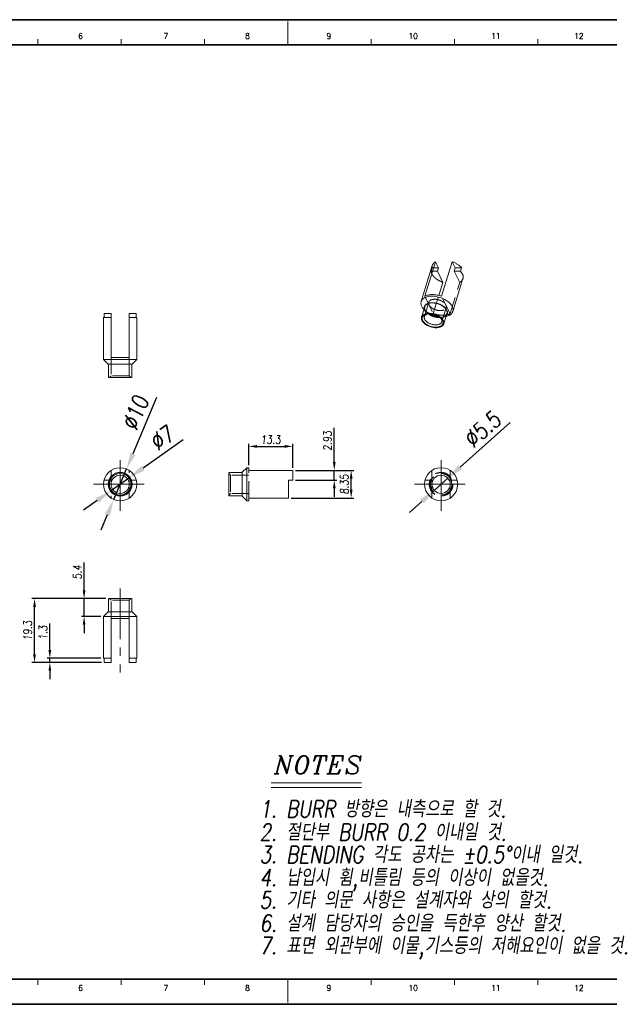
# Model space of a CAD drawing. Header units: millimetres. Extents: x 4065 to 8083, y -652 to 5416.
# Tile 198 of 256: x 4808 to 4986, y 4102 to 4399. Entities that reach past the tile are written whole.
import ezdxf
from ezdxf.enums import TextEntityAlignment as Align

# ---------------------------------------------------------------- set-up
doc = ezdxf.new("R2010")
doc.units = ezdxf.units.MM
doc.header["$LTSCALE"] = 0.8
doc.header["$PDMODE"] = 3
doc.header["$PDSIZE"] = 0.3125
doc.linetypes.add('CENTER2', pattern=[28.575, 19.05, -3.175, 3.175, -3.175])
doc.linetypes.add('HIDDEN', pattern=[9.525, 6.35, -3.175])
doc.layers.get('0').update_dxf_attribs({"linetype": 'CONTINUOUS', "lineweight": 0})
doc.layers.get('Defpoints').update_dxf_attribs({"linetype": 'CONTINUOUS', "lineweight": 0})
for name, color, linetype, lineweight in [('2', 3, 'CONTINUOUS', 0), ('3', 5, 'HIDDEN', 0), ('4', 1, 'CENTER2', 9)]:
    doc.layers.add(name, color=color, linetype=linetype, lineweight=lineweight)
doc.styles.add('A', font='ITALIC', dxfattribs={"height": 3})
doc.styles.add('linetech', font='romans.shx', dxfattribs={"width": 0.8, "oblique": 10, "bigfont": 'whgtxt.shx'})
doc.styles.get("Standard").update_dxf_attribs({"font": 'romans.shx', "width": 0.8, "oblique": 5, "bigfont": 'whgtxt.shx'})
doc.dimstyles.get("Standard").update_dxf_attribs({"dimtxt": 2.5, "dimasz": 2.5, "dimexe": 0.8, "dimexo": 0.8, "dimgap": 0.8, "dimtad": 1, "dimdsep": 46, "dimtxsty": 'Standard', "dimcen": 0, "dimclrd": 3, "dimclre": 3, "dimclrt": 3, "dimazin": 0, "dimtp": 0.001, "dimtm": 0.001, "dimtfac": 1, "dimtmove": 0, "dimatfit": 3, "dimfxl": 0, "dimtolj": 1, "dimarcsym": 0})

# ---------------------------------------------------------------- blocks, each defined once
blk = doc.blocks.new('*D1029')
at = {"layer": '2', "color": 3, "lineweight": -2}
for p, q in [((4955.92, 4277.8), (4940.85, 4264.37)), ((4933.01, 4257.38), (4937.12, 4261.04)), ((4929.28, 4254.06), (4925.55, 4250.73))]:
    blk.add_line(p, q, dxfattribs=at)
at = {"layer": '2', "color": 3}
for points in [[(4940.3, 4264.99), (4941.41, 4263.75), (4937.12, 4261.04)], [(4928.73, 4254.68), (4929.83, 4253.43), (4933.01, 4257.38)]]:
    blk.add_solid(points, dxfattribs=at)
at = {"layer": 'Defpoints', "color": 0}
for p in [(4937.12, 4261.04), (4933.01, 4257.38)]:
    blk.add_point(p, dxfattribs=at)
at = {"layer": '2', "color": 3, "insert": (4947.52, 4275.81), "char_height": 5, "attachment_point": 5, "rotation": 41.709}
blk.add_mtext('\\A1;∅5.5', dxfattribs=at)
blk = doc.blocks.new('*D1030')
at = {"layer": '2', "color": 3, "lineweight": -2}
for p, q in [((4857.21, 4272.6), (4845.16, 4264.11)), ((4835.35, 4257.2), (4841.07, 4261.23)), ((4831.26, 4254.32), (4827.18, 4251.44))]:
    blk.add_line(p, q, dxfattribs=at)
at = {"layer": '2', "color": 3}
for points in [[(4844.68, 4264.79), (4845.64, 4263.43), (4841.07, 4261.23)], [(4830.78, 4255), (4831.74, 4253.64), (4835.35, 4257.2)]]:
    blk.add_solid(points, dxfattribs=at)
at = {"layer": 'Defpoints', "color": 0}
for p in [(4841.07, 4261.23), (4835.35, 4257.2)]:
    blk.add_point(p, dxfattribs=at)
at = {"layer": '2', "color": 3, "insert": (4850.87, 4273.14), "char_height": 5, "attachment_point": 5, "rotation": 35.1643}
blk.add_mtext('\\A1;∅7', dxfattribs=at)
blk = doc.blocks.new('*D1031')
at = {"layer": '2', "color": 3, "lineweight": -2}
for p, q in [((4849.19, 4285.36), (4842.08, 4268.43)), ((4836.28, 4254.6), (4840.15, 4263.82)), ((4834.34, 4249.99), (4832.41, 4245.38))]:
    blk.add_line(p, q, dxfattribs=at)
at = {"layer": '2', "color": 3}
for points in [[(4841.31, 4268.76), (4842.85, 4268.11), (4840.15, 4263.82)], [(4833.58, 4250.31), (4835.11, 4249.67), (4836.28, 4254.6)]]:
    blk.add_solid(points, dxfattribs=at)
at = {"layer": 'Defpoints', "color": 0}
for p in [(4840.15, 4263.82), (4836.28, 4254.6)]:
    blk.add_point(p, dxfattribs=at)
at = {"layer": '2', "color": 3, "insert": (4842.82, 4280.79), "char_height": 5, "attachment_point": 5, "rotation": 67.2361}
blk.add_mtext('\\A1;∅10', dxfattribs=at)
blk = doc.blocks.new('*D1032')
at = {"layer": '2', "color": 3, "lineweight": -2}
for p, q in [((4833.91, 4224.74), (4811.58, 4224.74)), ((4812.38, 4207.94), (4812.38, 4222.24)), ((4832.57, 4205.44), (4811.58, 4205.44))]:
    blk.add_line(p, q, dxfattribs=at)
at = {"layer": '2', "color": 3}
for points in [[(4811.97, 4222.24), (4812.8, 4222.24), (4812.38, 4224.74)], [(4811.97, 4207.94), (4812.8, 4207.94), (4812.38, 4205.44)]]:
    blk.add_solid(points, dxfattribs=at)
at = {"layer": 'Defpoints', "color": 0}
for p in [(4812.38, 4224.74), (4834.71, 4224.74), (4833.37, 4205.44)]:
    blk.add_point(p, dxfattribs=at)
at = {"layer": '2', "color": 3, "insert": (4810.33, 4215.09), "char_height": 2.5, "attachment_point": 5, "rotation": 90}
blk.add_mtext('\\A1;19.3', dxfattribs=at)
blk = doc.blocks.new('*D1033')
at = {"layer": '2', "color": 3, "lineweight": -2}
for p, q in [((4817, 4209.24), (4817, 4217.19)), ((4832.41, 4206.74), (4816.2, 4206.74)), ((4817, 4205.44), (4817, 4206.74)), ((4832.57, 4205.44), (4816.2, 4205.44)), ((4817, 4202.94), (4817, 4200.44))]:
    blk.add_line(p, q, dxfattribs=at)
at = {"layer": '2', "color": 3}
for points in [[(4816.58, 4209.24), (4817.41, 4209.24), (4817, 4206.74)], [(4816.58, 4202.94), (4817.41, 4202.94), (4817, 4205.44)]]:
    blk.add_solid(points, dxfattribs=at)
at = {"layer": 'Defpoints', "color": 0}
for p in [(4817, 4206.74), (4833.21, 4206.74), (4833.37, 4205.44)]:
    blk.add_point(p, dxfattribs=at)
at = {"layer": '2', "color": 3, "insert": (4814.95, 4214.46), "char_height": 2.5, "attachment_point": 5, "rotation": 90}
blk.add_mtext('\\A1;1.3', dxfattribs=at)
blk = doc.blocks.new('*D1034')
at = {"layer": '2', "color": 3, "lineweight": -2}
for p, q in [((4827.34, 4227.24), (4827.34, 4235.66)), ((4833.91, 4224.74), (4826.54, 4224.74)), ((4827.34, 4219.34), (4827.34, 4224.74)), ((4832.41, 4219.34), (4826.54, 4219.34)), ((4827.34, 4216.84), (4827.34, 4214.34))]:
    blk.add_line(p, q, dxfattribs=at)
at = {"layer": '2', "color": 3}
for points in [[(4826.92, 4227.24), (4827.75, 4227.24), (4827.34, 4224.74)], [(4826.92, 4216.84), (4827.75, 4216.84), (4827.34, 4219.34)]]:
    blk.add_solid(points, dxfattribs=at)
at = {"layer": 'Defpoints', "color": 0}
for p in [(4827.34, 4224.74), (4834.71, 4224.74), (4833.21, 4219.34)]:
    blk.add_point(p, dxfattribs=at)
at = {"layer": '2', "color": 3, "insert": (4825.29, 4232.7), "char_height": 2.5, "attachment_point": 5, "rotation": 90}
blk.add_mtext('\\A1;5.4', dxfattribs=at)
blk = doc.blocks.new('*D1018')
at = {"layer": '2', "color": 3, "lineweight": -2}
for p, q in [((4891.12, 4263.39), (4908.73, 4263.39)), ((4907.93, 4257.54), (4907.93, 4260.89)), ((4889.82, 4255.04), (4908.73, 4255.04))]:
    blk.add_line(p, q, dxfattribs=at)
at = {"layer": '2', "color": 3}
for points in [[(4907.51, 4260.89), (4908.34, 4260.89), (4907.93, 4263.39)], [(4907.51, 4257.54), (4908.34, 4257.54), (4907.93, 4255.04)]]:
    blk.add_solid(points, dxfattribs=at)
at = {"layer": 'Defpoints', "color": 0}
for p in [(4890.32, 4263.39), (4907.93, 4263.39), (4889.02, 4255.04)]:
    blk.add_point(p, dxfattribs=at)
at = {"layer": '2', "color": 3, "insert": (4905.88, 4259.21), "char_height": 2.5, "attachment_point": 5, "rotation": 90}
blk.add_mtext('\\A1;8.35', dxfattribs=at)
blk = doc.blocks.new('*D1019')
at = {"layer": '2', "color": 3, "lineweight": -2}
for p, q in [((4902.83, 4265.89), (4902.83, 4276.21)), ((4891.12, 4263.39), (4903.63, 4263.39)), ((4902.83, 4260.46), (4902.83, 4263.39)), ((4891.12, 4260.46), (4903.63, 4260.46)), ((4902.83, 4257.96), (4902.83, 4255.46))]:
    blk.add_line(p, q, dxfattribs=at)
at = {"layer": '2', "color": 3}
for points in [[(4902.42, 4265.89), (4903.25, 4265.89), (4902.83, 4263.39)], [(4902.42, 4257.96), (4903.25, 4257.96), (4902.83, 4260.46)]]:
    blk.add_solid(points, dxfattribs=at)
at = {"layer": 'Defpoints', "color": 0}
for p in [(4890.32, 4263.39), (4902.83, 4263.39), (4890.32, 4260.46)]:
    blk.add_point(p, dxfattribs=at)
at = {"layer": '2', "color": 3, "insert": (4900.78, 4272.3), "char_height": 2.5, "attachment_point": 5, "rotation": 90}
blk.add_mtext('\\A1;2.93', dxfattribs=at)
blk = doc.blocks.new('*D1020')
at = {"layer": '2', "color": 3, "lineweight": -2}
for p, q in [((4877.02, 4265.01), (4877.02, 4271.44)), ((4890.32, 4264.19), (4890.32, 4271.44)), ((4879.52, 4270.64), (4887.82, 4270.64))]:
    blk.add_line(p, q, dxfattribs=at)
at = {"layer": '2', "color": 3}
for points in [[(4879.52, 4271.06), (4879.52, 4270.22), (4877.02, 4270.64)], [(4887.82, 4271.06), (4887.82, 4270.22), (4890.32, 4270.64)]]:
    blk.add_solid(points, dxfattribs=at)
at = {"layer": 'Defpoints', "color": 0}
for p in [(4890.32, 4270.64), (4877.02, 4264.21), (4890.32, 4263.39)]:
    blk.add_point(p, dxfattribs=at)
at = {"layer": '2', "color": 3, "insert": (4883.67, 4272.69), "char_height": 2.5, "attachment_point": 5}
blk.add_mtext('\\A1;13.3', dxfattribs=at)

msp = doc.modelspace()

# ---------------------------------------------------------------- linework, layer by layer
at = {"color": 7, "linetype": 'Continuous'}
for p, q in [((4888.829, 4391.74), (4888.829, 4398.776)), ((4813.37, 4391.74), (4813.37, 4393.499)), ((4838.523, 4391.74), (4838.523, 4393.499)), ((4863.676, 4391.74), (4863.676, 4393.499)), ((4913.982, 4391.74), (4913.982, 4393.499)), ((4939.135, 4391.74), (4939.135, 4393.499)), ((4964.288, 4391.74), (4964.288, 4393.499)), ((4813.37, 4108.196), (4813.37, 4109.955)), ((4838.523, 4108.196), (4838.523, 4109.955)), ((4863.676, 4108.196), (4863.676, 4109.955)), ((4888.829, 4102.919), (4888.829, 4109.955)), ((4913.982, 4108.196), (4913.982, 4109.955)), ((4939.135, 4108.196), (4939.135, 4109.955)), ((4964.288, 4108.196), (4964.288, 4109.955))]:
    msp.add_line(p, q, dxfattribs=at)
at = {"color": 7, "linetype": 'Continuous', "lineweight": 35}
for p, q in [((4687.605, 4391.74), (5090.054, 4391.74)), ((4687.605, 4109.955), (5090.054, 4109.955))]:
    msp.add_line(p, q, dxfattribs=at)
for p, q in [((4932.408, 4325.206), (4929.043, 4314.318)), ((4930.159, 4315.907), (4933.378, 4326.325)), ((4933.378, 4326.325), (4934.271, 4324.507)), ((4933.956, 4323.488), (4934.271, 4324.507)), ((4935.224, 4315.907), (4938.444, 4326.325)), ((4940.948, 4323.488), (4941.263, 4324.507)), ((4935.611, 4320.116), (4933.956, 4323.488)), ((4934.389, 4316.16), (4935.611, 4320.116)), ((4941.647, 4321.235), (4938.597, 4311.365)), ((4930.137, 4312.778), (4929.169, 4309.645)), ((4833.372, 4309.467), (4833.372, 4310.767)), ((4833.372, 4310.767), (4835.464, 4310.767)), ((4835.464, 4297.467), (4835.464, 4310.767)), ((4840.964, 4297.467), (4840.964, 4310.767)), ((4840.964, 4310.767), (4843.055, 4310.767)), ((4843.055, 4309.467), (4843.055, 4310.767)), ((4929.872, 4311.921), (4929.811, 4311.988)), ((4936.825, 4310.711), (4935.857, 4307.578)), ((4936.56, 4309.854), (4936.649, 4309.875)), ((4833.214, 4309.467), (4833.214, 4297.467)), ((4833.372, 4309.467), (4833.214, 4309.467)), ((4843.213, 4309.467), (4843.055, 4309.467)), ((4843.214, 4309.467), (4843.214, 4296.867)), ((4833.214, 4297.467), (4833.214, 4296.867)), ((4834.614, 4295.467), (4833.214, 4296.867)), ((4843.214, 4296.867), (4833.214, 4296.867)), ((4841.814, 4295.467), (4834.614, 4295.467)), ((4834.714, 4295.467), (4834.714, 4291.467)), ((4840.964, 4297.467), (4835.464, 4297.467)), ((4841.714, 4295.467), (4841.714, 4291.467)), ((4841.814, 4295.467), (4843.214, 4296.867)), ((4843.214, 4297.467), (4843.214, 4296.867)), ((4841.714, 4291.467), (4834.714, 4291.467)), ((4871.023, 4255.713), (4871.023, 4262.713)), ((4875.023, 4262.713), (4871.023, 4262.713)), ((4875.023, 4262.813), (4876.423, 4264.213)), ((4875.023, 4255.613), (4875.023, 4262.813)), ((4876.423, 4254.213), (4876.423, 4264.213)), ((4877.023, 4264.213), (4876.423, 4264.213)), ((4877.023, 4263.389), (4877.023, 4264.213)), ((4877.023, 4263.389), (4890.323, 4263.389)), ((4890.323, 4263.389), (4890.323, 4260.463)), ((4932.315, 4255.037), (4932.315, 4263.389)), ((4937.815, 4255.037), (4937.815, 4263.389)), ((4889.023, 4260.463), (4890.323, 4260.463)), ((4889.023, 4255.037), (4889.023, 4260.463)), ((4930.224, 4260.463), (4932.315, 4260.463)), ((4937.815, 4260.463), (4939.907, 4260.463)), ((4875.023, 4255.713), (4871.023, 4255.713)), ((4875.023, 4255.613), (4876.423, 4254.213)), ((4877.023, 4254.213), (4876.423, 4254.213)), ((4877.023, 4254.213), (4877.023, 4255.037)), ((4877.023, 4255.037), (4889.023, 4255.037)), ((4834.714, 4224.739), (4834.714, 4220.739)), ((4834.714, 4224.739), (4841.714, 4224.739)), ((4841.714, 4224.739), (4841.714, 4220.739)), ((4834.614, 4220.739), (4833.214, 4219.339)), ((4834.614, 4220.739), (4841.814, 4220.739)), ((4841.814, 4220.739), (4843.214, 4219.339)), ((4833.214, 4218.739), (4833.214, 4219.339)), ((4833.214, 4219.339), (4843.214, 4219.339)), ((4833.214, 4206.739), (4833.214, 4218.739)), ((4835.464, 4218.739), (4835.464, 4205.439)), ((4835.464, 4218.739), (4840.964, 4218.739)), ((4840.964, 4218.739), (4840.964, 4205.439)), ((4843.214, 4206.739), (4843.214, 4219.339)), ((4843.214, 4218.739), (4843.214, 4219.339)), ((4833.214, 4206.739), (4835.464, 4206.739)), ((4833.372, 4206.739), (4833.372, 4205.439)), ((4840.964, 4206.739), (4843.213, 4206.739)), ((4843.055, 4206.739), (4843.055, 4205.439)), ((4835.464, 4205.439), (4833.372, 4205.439)), ((4843.055, 4205.439), (4840.964, 4205.439))]:
    msp.add_line(p, q)
msp.add_lwpolyline([(4677.95, 4399.348), (4677.95, 4102.348), (5097.95, 4102.348), (5097.95, 4399.348)], close=True, dxfattribs=at)
for centre, radius in [((4838.214, 4259.213), 5), ((4838.214, 4259.213), 3.6), ((4838.214, 4259.213), 3.5), ((4838.214, 4259.213), 3.25), ((4838.214, 4259.213), 2.75), ((4935.065, 4259.213), 5), ((4935.065, 4259.213), 2.75)]:
    msp.add_circle(centre, radius)
msp.add_arc((4932.984, 4307.214), 2.893, 39.25982, 42.43319)
for points, knots in [([(4932.408, 4325.206), (4932.443, 4325.319), (4932.539, 4325.541), (4932.754, 4325.842), (4933.037, 4326.11), (4933.259, 4326.258), (4933.378, 4326.325)], [0, 0, 0, 0, 0.2337585, 0.4745545, 0.7285728, 1, 1, 1, 1]), ([(4938.444, 4326.325), (4938.728, 4326.222), (4939.278, 4325.988), (4940.04, 4325.56), (4940.709, 4325.071), (4941.094, 4324.7), (4941.263, 4324.507)], [0, 0, 0, 0, 0.268299, 0.5277472, 0.7730426, 1, 1, 1, 1]), ([(4941.647, 4321.235), (4941.674, 4321.32), (4941.713, 4321.497), (4941.728, 4321.772), (4941.701, 4322.055), (4941.631, 4322.343), (4941.519, 4322.633), (4941.311, 4323.031), (4941.103, 4323.31), (4940.948, 4323.488)], [0, 0, 0, 0, 0.1088505, 0.219609, 0.334028, 0.453581, 0.5793773, 0.7121966, 1, 1, 1, 1]), ([(4938.425, 4312.841), (4938.337, 4313.021), (4938.113, 4313.379), (4937.678, 4313.875), (4937.14, 4314.342), (4936.513, 4314.769), (4935.814, 4315.144), (4935.062, 4315.457), (4934.277, 4315.7), (4933.479, 4315.867), (4932.69, 4315.952), (4931.932, 4315.954), (4931.223, 4315.872), (4930.583, 4315.709), (4930.029, 4315.467), (4929.642, 4315.198), (4929.395, 4314.95), (4929.244, 4314.753), (4929.125, 4314.542), (4929.066, 4314.393), (4929.043, 4314.318)], [0, 0, 0, 0, 0.0543442, 0.1139473, 0.1785196, 0.2473426, 0.3194024, 0.393483, 0.4682536, 0.5423452, 0.614426, 0.6832793, 0.7478881, 0.807534, 0.8619185, 0.9113098, 0.9344535, 0.956783, 0.9785397, 1, 1, 1, 1]), ([(4935.224, 4315.907), (4934.997, 4315.99), (4934.535, 4316.137), (4933.833, 4316.298), (4933.133, 4316.396), (4932.451, 4316.43), (4931.8, 4316.399), (4931.194, 4316.304), (4930.645, 4316.146), (4930.311, 4315.994), (4930.159, 4315.907)], [0, 0, 0, 0, 0.13969, 0.2785872, 0.4147421, 0.5463246, 0.6717159, 0.7896103, 0.899136, 1, 1, 1, 1]), ([(4929.043, 4314.318), (4929.008, 4314.204), (4928.962, 4313.966), (4928.97, 4313.595), (4929.054, 4313.213), (4929.154, 4312.965), (4929.215, 4312.841)], [0, 0, 0, 0, 0.2337008, 0.4744626, 0.7284301, 1, 1, 1, 1]), ([(4929.215, 4312.841), (4929.288, 4312.691), (4929.469, 4312.392), (4929.689, 4312.122), (4929.811, 4311.988)], [0, 0, 0, 0, 0.4802684, 1, 1, 1, 1]), ([(4936.797, 4311.745), (4936.728, 4311.886), (4936.549, 4312.167), (4936.197, 4312.552), (4935.76, 4312.911), (4935.252, 4313.232), (4934.688, 4313.507), (4934.085, 4313.727), (4933.464, 4313.884), (4932.844, 4313.973), (4932.243, 4313.993), (4931.681, 4313.941), (4931.175, 4313.82), (4930.74, 4313.632), (4930.441, 4313.418), (4930.257, 4313.218), (4930.147, 4313.06), (4930.065, 4312.89), (4930.011, 4312.711), (4929.986, 4312.525), (4929.988, 4312.398), (4929.993, 4312.335)], [0, 0, 0, 0, 0.0559117, 0.117665, 0.1848376, 0.2564736, 0.3312641, 0.407675, 0.4840654, 0.5587958, 0.6303367, 0.6973849, 0.7589986, 0.8147647, 0.8650036, 0.8884593, 0.9110922, 0.9332112, 0.9551645, 0.9773129, 1, 1, 1, 1]), ([(4936.705, 4311.745), (4936.643, 4311.871), (4936.486, 4312.121), (4936.182, 4312.468), (4935.805, 4312.795), (4935.366, 4313.094), (4934.877, 4313.357), (4934.351, 4313.576), (4933.801, 4313.746), (4933.242, 4313.862), (4932.69, 4313.922), (4932.159, 4313.924), (4931.663, 4313.866), (4931.216, 4313.752), (4930.827, 4313.583), (4930.509, 4313.362), (4930.307, 4313.135), (4930.194, 4312.935), (4930.154, 4312.831), (4930.137, 4312.778)], [0, 0, 0, 0, 0.054348, 0.1139582, 0.1785358, 0.2473654, 0.3194318, 0.3935194, 0.468297, 0.5423955, 0.6144831, 0.6833429, 0.7479578, 0.8076094, 0.8619992, 0.9113952, 0.9567789, 0.9785374, 1, 1, 1, 1]), ([(4938.597, 4311.365), (4938.632, 4311.478), (4938.678, 4311.717), (4938.67, 4312.088), (4938.587, 4312.47), (4938.486, 4312.718), (4938.425, 4312.841)], [0, 0, 0, 0, 0.2337003, 0.4744641, 0.7284329, 1, 1, 1, 1]), ([(4929.169, 4309.645), (4929.145, 4309.566), (4929.112, 4309.399), (4929.118, 4309.139), (4929.176, 4308.872), (4929.247, 4308.698), (4929.289, 4308.611)], [0, 0, 0, 0, 0.2336986, 0.474466, 0.7284264, 1, 1, 1, 1]), ([(4935.737, 4308.611), (4935.675, 4308.737), (4935.518, 4308.988), (4935.214, 4309.335), (4934.837, 4309.662), (4934.398, 4309.961), (4933.909, 4310.223), (4933.382, 4310.442), (4932.833, 4310.613), (4932.274, 4310.729), (4931.722, 4310.789), (4931.191, 4310.79), (4930.695, 4310.733), (4930.247, 4310.619), (4929.859, 4310.45), (4929.588, 4310.261), (4929.415, 4310.087), (4929.31, 4309.949), (4929.226, 4309.802), (4929.185, 4309.698), (4929.169, 4309.645)], [0, 0, 0, 0, 0.0543443, 0.1139475, 0.1785198, 0.2473429, 0.3194027, 0.3934835, 0.4682542, 0.5423457, 0.6144265, 0.6832797, 0.7478885, 0.8075344, 0.8619189, 0.9113099, 0.9344535, 0.9567829, 0.9785397, 1, 1, 1, 1]), ([(4929.52, 4308.611), (4929.47, 4308.713), (4929.391, 4308.918), (4929.346, 4309.236), (4929.384, 4309.539), (4929.504, 4309.819), (4929.702, 4310.065), (4929.97, 4310.271), (4930.3, 4310.435), (4930.545, 4310.509), (4930.674, 4310.54)], [0, 0, 0, 0, 0.1282811, 0.2464686, 0.358624, 0.4700847, 0.5863581, 0.7118865, 0.8494158, 1, 1, 1, 1]), ([(4930.101, 4309.003), (4930.068, 4309.071), (4930.012, 4309.207), (4929.967, 4309.417), (4929.962, 4309.622), (4929.987, 4309.753), (4930.007, 4309.815)], [0, 0, 0, 0, 0.2715636, 0.5255247, 0.7662976, 1, 1, 1, 1]), ([(4930.007, 4309.815), (4930.029, 4309.888), (4930.094, 4310.031), (4930.246, 4310.22), (4930.446, 4310.382), (4930.603, 4310.467), (4930.687, 4310.505)], [0, 0, 0, 0, 0.2290507, 0.4674324, 0.7227562, 1, 1, 1, 1]), ([(4930.674, 4310.54), (4930.853, 4310.582), (4931.232, 4310.636), (4931.825, 4310.634), (4932.444, 4310.555), (4933.066, 4310.401), (4933.666, 4310.177), (4934.222, 4309.894), (4934.712, 4309.56), (4934.996, 4309.301), (4935.119, 4309.166)], [0, 0, 0, 0, 0.1137201, 0.2368107, 0.3666477, 0.5000026, 0.6333568, 0.7631923, 0.8862814, 1, 1, 1, 1]), ([(4930.687, 4310.505), (4930.702, 4310.511), (4930.763, 4310.538), (4930.825, 4310.561), (4930.872, 4310.577)], [0, 0, 0, 0, 0.2448536, 1, 1, 1, 1]), ([(4936.649, 4309.875), (4936.89, 4309.931), (4937.237, 4310.042), (4937.656, 4310.255), (4937.926, 4310.434), (4938.158, 4310.637), (4938.35, 4310.86), (4938.5, 4311.103), (4938.57, 4311.277), (4938.597, 4311.365)], [0, 0, 0, 0, 0.2892847, 0.4225158, 0.5484452, 0.6678252, 0.7818047, 0.8919152, 1, 1, 1, 1]), ([(4936.691, 4310.261), (4936.732, 4310.31), (4936.806, 4310.415), (4936.891, 4310.585), (4936.948, 4310.764), (4936.976, 4310.952), (4936.975, 4311.147), (4936.933, 4311.418), (4936.86, 4311.617), (4936.797, 4311.745)], [0, 0, 0, 0, 0.1224421, 0.2419215, 0.3603348, 0.4796637, 0.6018046, 0.7284594, 1, 1, 1, 1]), ([(4936.825, 4310.711), (4936.85, 4310.791), (4936.882, 4310.957), (4936.876, 4311.218), (4936.818, 4311.485), (4936.747, 4311.658), (4936.705, 4311.745)], [0, 0, 0, 0, 0.2337006, 0.4744565, 0.7284514, 1, 1, 1, 1]), ([(4929.289, 4308.611), (4929.351, 4308.486), (4929.508, 4308.235), (4929.812, 4307.888), (4930.189, 4307.561), (4930.628, 4307.262), (4931.117, 4307), (4931.644, 4306.78), (4932.193, 4306.61), (4932.752, 4306.494), (4933.304, 4306.434), (4933.835, 4306.433), (4934.331, 4306.49), (4934.779, 4306.604), (4935.167, 4306.773), (4935.438, 4306.962), (4935.611, 4307.135), (4935.716, 4307.274), (4935.8, 4307.421), (4935.841, 4307.525), (4935.857, 4307.578)], [0, 0, 0, 0, 0.0543443, 0.1139475, 0.1785198, 0.2473429, 0.3194027, 0.3934835, 0.4682542, 0.5423457, 0.6144265, 0.6832797, 0.7478885, 0.8075344, 0.8619189, 0.9113099, 0.9344535, 0.9567829, 0.9785397, 1, 1, 1, 1]), ([(4935.506, 4308.611), (4935.568, 4308.487), (4935.638, 4308.292), (4935.67, 4308.028), (4935.663, 4307.839), (4935.625, 4307.658), (4935.557, 4307.486), (4935.459, 4307.325), (4935.286, 4307.123), (4935.059, 4306.956), (4934.796, 4306.824), (4934.488, 4306.709), (4934.055, 4306.614), (4933.492, 4306.578), (4932.892, 4306.619), (4932.278, 4306.734), (4931.673, 4306.92), (4931.099, 4307.169), (4930.578, 4307.471), (4930.13, 4307.817), (4929.77, 4308.194), (4929.588, 4308.472), (4929.52, 4308.611)], [0, 0, 0, 0, 0.0510385, 0.0747493, 0.0976201, 0.1200409, 0.1424432, 0.1652612, 0.1888904, 0.2396988, 0.2673935, 0.2967104, 0.3601336, 0.4294605, 0.5034415, 0.5803949, 0.6583937, 0.7354291, 0.8095687, 0.8791172, 0.9427994, 1, 1, 1, 1]), ([(4935.261, 4308.191), (4935.249, 4308.15), (4935.217, 4308.068), (4935.128, 4307.911), (4934.969, 4307.732), (4934.719, 4307.559), (4934.414, 4307.426), (4934.062, 4307.336), (4933.673, 4307.291), (4933.255, 4307.292), (4932.822, 4307.339), (4932.383, 4307.431), (4931.951, 4307.564), (4931.537, 4307.737), (4931.153, 4307.943), (4930.808, 4308.178), (4930.512, 4308.435), (4930.273, 4308.707), (4930.15, 4308.904), (4930.101, 4309.003)], [0, 0, 0, 0, 0.0214624, 0.0432213, 0.0886051, 0.1380011, 0.1923911, 0.2520431, 0.3166583, 0.3855182, 0.4576059, 0.5317045, 0.6064823, 0.6805697, 0.752636, 0.8214659, 0.8860447, 0.9456524, 1, 1, 1, 1]), ([(4934.973, 4309.312), (4934.984, 4309.298), (4935.024, 4309.244), (4935.062, 4309.188), (4935.089, 4309.145)], [0, 0, 0, 0, 0.2553078, 1, 1, 1, 1]), ([(4935.089, 4309.145), (4935.096, 4309.133), (4935.124, 4309.087), (4935.149, 4309.039), (4935.167, 4309.003)], [0, 0, 0, 0, 0.2546973, 1, 1, 1, 1]), ([(4935.167, 4309.003), (4935.2, 4308.935), (4935.256, 4308.799), (4935.301, 4308.589), (4935.306, 4308.384), (4935.281, 4308.253), (4935.261, 4308.191)], [0, 0, 0, 0, 0.2715737, 0.5255249, 0.7662955, 1, 1, 1, 1]), ([(4935.224, 4309.045), (4935.253, 4309.01), (4935.358, 4308.873), (4935.45, 4308.726), (4935.506, 4308.611)], [0, 0, 0, 0, 0.2619069, 1, 1, 1, 1]), ([(4935.857, 4307.578), (4935.881, 4307.657), (4935.914, 4307.824), (4935.908, 4308.084), (4935.85, 4308.351), (4935.779, 4308.525), (4935.737, 4308.611)], [0, 0, 0, 0, 0.2336986, 0.474466, 0.7284264, 1, 1, 1, 1])]:
    msp.add_open_spline(points, degree=3, knots=knots)
at = {"layer": '2'}
for p, q in [((4883.82, 4169.107), (4911.066, 4169.107)), ((4883.82, 4167.746), (4911.066, 4167.746))]:
    msp.add_line(p, q, dxfattribs=at)
at = {"layer": '3'}
for p, q in [((4932.03, 4323.488), (4932.344, 4324.507)), ((4934.271, 4324.507), (4932.344, 4324.507)), ((4939.336, 4324.507), (4938.444, 4326.325)), ((4939.022, 4323.488), (4939.336, 4324.507)), ((4941.263, 4324.507), (4939.336, 4324.507)), ((4933.956, 4323.488), (4932.03, 4323.488)), ((4940.948, 4323.488), (4939.022, 4323.488)), ((4939.022, 4323.488), (4940.677, 4320.116)), ((4937.772, 4310.716), (4940.677, 4320.116)), ((4930.159, 4315.907), (4932.706, 4310.716)), ((4932.706, 4310.716), (4934.389, 4316.16)), ((4937.772, 4310.716), (4935.224, 4315.907)), ((4931.338, 4314.123), (4930.007, 4309.815)), ((4936.593, 4312.499), (4935.261, 4308.191)), ((4930.594, 4311.13), (4929.872, 4311.921)), ((4931.078, 4310.635), (4930.674, 4310.54)), ((4934.839, 4309.472), (4935.119, 4309.166)), ((4935.518, 4309.609), (4936.56, 4309.854)), ((4835.464, 4309.467), (4833.372, 4309.467)), ((4843.055, 4309.467), (4840.964, 4309.467)), ((4835.464, 4297.467), (4835.464, 4291.967)), ((4835.464, 4297.467), (4835.464, 4291.967)), ((4840.964, 4297.467), (4840.964, 4291.967)), ((4840.964, 4291.967), (4840.964, 4297.467)), ((4835.464, 4291.967), (4834.964, 4291.467)), ((4840.964, 4291.967), (4835.464, 4291.967)), ((4840.964, 4291.967), (4841.464, 4291.467)), ((4841.464, 4291.467), (4834.964, 4291.467)), ((4835.464, 4263.389), (4835.464, 4255.037)), ((4840.964, 4255.037), (4840.964, 4263.389)), ((4871.023, 4255.963), (4871.023, 4262.463)), ((4871.523, 4261.963), (4871.023, 4262.463)), ((4871.523, 4261.963), (4871.523, 4256.463)), ((4877.023, 4261.963), (4871.523, 4261.963)), ((4875.023, 4262.713), (4875.023, 4255.713)), ((4877.023, 4255.037), (4877.023, 4263.389)), ((4835.464, 4260.463), (4833.372, 4260.463)), ((4843.055, 4260.463), (4840.964, 4260.463)), ((4871.523, 4256.463), (4871.023, 4255.963)), ((4877.023, 4256.463), (4871.523, 4256.463)), ((4835.464, 4224.239), (4834.964, 4224.739)), ((4834.964, 4224.739), (4841.464, 4224.739)), ((4835.464, 4218.739), (4835.464, 4224.239)), ((4835.464, 4218.739), (4835.464, 4224.239)), ((4840.964, 4224.239), (4835.464, 4224.239)), ((4840.964, 4224.239), (4841.464, 4224.739)), ((4840.964, 4224.239), (4840.964, 4218.739)), ((4840.964, 4218.739), (4840.964, 4224.239)), ((4841.714, 4220.739), (4834.714, 4220.739))]:
    msp.add_line(p, q, dxfattribs=at)
for radius in [3.6, 3.5, 3.25]:
    msp.add_circle((4935.065, 4259.213), radius, dxfattribs=at)
for points, knots in [([(4932.344, 4324.507), (4932.332, 4324.625), (4932.328, 4324.862), (4932.373, 4325.095), (4932.408, 4325.206)], [0, 0, 0, 0, 0.5070092, 1, 1, 1, 1]), ([(4932.03, 4323.488), (4932.047, 4323.327), (4932.126, 4322.994), (4932.355, 4322.51), (4932.69, 4322.033), (4933.124, 4321.573), (4933.646, 4321.141), (4934.243, 4320.746), (4934.903, 4320.398), (4935.371, 4320.203), (4935.611, 4320.116)], [0, 0, 0, 0, 0.0946249, 0.1977631, 0.3106577, 0.4334407, 0.5653741, 0.7050695, 0.8506698, 1, 1, 1, 1]), ([(4940.677, 4320.116), (4940.796, 4320.183), (4941.018, 4320.331), (4941.301, 4320.599), (4941.516, 4320.9), (4941.612, 4321.122), (4941.647, 4321.235)], [0, 0, 0, 0, 0.2714621, 0.5254185, 0.7662213, 1, 1, 1, 1]), ([(4930.137, 4312.778), (4930.113, 4312.699), (4930.081, 4312.532), (4930.086, 4312.272), (4930.145, 4312.005), (4930.215, 4311.831), (4930.258, 4311.745)], [0, 0, 0, 0, 0.2337006, 0.4744565, 0.7284514, 1, 1, 1, 1]), ([(4931.432, 4313.311), (4931.399, 4313.379), (4931.344, 4313.516), (4931.298, 4313.726), (4931.293, 4313.93), (4931.319, 4314.061), (4931.338, 4314.123)], [0, 0, 0, 0, 0.2715364, 0.5255482, 0.7663008, 1, 1, 1, 1]), ([(4931.338, 4314.123), (4931.351, 4314.165), (4931.383, 4314.247), (4931.472, 4314.403), (4931.63, 4314.582), (4931.88, 4314.756), (4932.185, 4314.889), (4932.537, 4314.978), (4932.927, 4315.023), (4933.344, 4315.022), (4933.778, 4314.975), (4934.217, 4314.884), (4934.649, 4314.75), (4935.062, 4314.578), (4935.447, 4314.372), (4935.791, 4314.137), (4936.087, 4313.88), (4936.327, 4313.607), (4936.45, 4313.41), (4936.498, 4313.311)], [0, 0, 0, 0, 0.0214627, 0.0432215, 0.0886062, 0.1380036, 0.1923948, 0.2520475, 0.3166632, 0.3855233, 0.4576107, 0.5317087, 0.6064855, 0.6805722, 0.7526375, 0.8214664, 0.8860425, 0.9456535, 1, 1, 1, 1]), ([(4931.432, 4313.311), (4931.481, 4313.213), (4931.604, 4313.016), (4931.843, 4312.743), (4932.139, 4312.486), (4932.484, 4312.251), (4932.868, 4312.045), (4933.282, 4311.873), (4933.714, 4311.739), (4934.153, 4311.648), (4934.587, 4311.601), (4935.004, 4311.599), (4935.394, 4311.644), (4935.745, 4311.734), (4936.05, 4311.867), (4936.301, 4312.041), (4936.459, 4312.219), (4936.548, 4312.376), (4936.58, 4312.458), (4936.593, 4312.499)], [0, 0, 0, 0, 0.0543465, 0.1139575, 0.1785336, 0.2473625, 0.3194278, 0.3935145, 0.4682913, 0.5423893, 0.6144767, 0.6833368, 0.7479525, 0.8076052, 0.8619964, 0.9113938, 0.9567785, 0.9785373, 1, 1, 1, 1]), ([(4936.593, 4312.499), (4936.612, 4312.562), (4936.637, 4312.693), (4936.633, 4312.897), (4936.587, 4313.107), (4936.532, 4313.243), (4936.498, 4313.311)], [0, 0, 0, 0, 0.2336992, 0.4744518, 0.7284636, 1, 1, 1, 1]), ([(4929.811, 4311.988), (4930.001, 4311.78), (4930.437, 4311.382), (4931.19, 4310.869), (4932.046, 4310.432), (4932.969, 4310.088), (4933.926, 4309.851), (4934.879, 4309.729), (4935.79, 4309.727), (4936.375, 4309.81), (4936.649, 4309.875)], [0, 0, 0, 0, 0.1137179, 0.2368076, 0.3666445, 0.4999996, 0.6333548, 0.763192, 0.8862817, 1, 1, 1, 1]), ([(4929.993, 4312.335), (4930.002, 4312.236), (4930.042, 4312.032), (4930.118, 4311.84), (4930.165, 4311.745)], [0, 0, 0, 0, 0.4821522, 1, 1, 1, 1]), ([(4930.165, 4311.745), (4930.191, 4311.692), (4930.311, 4311.472), (4930.465, 4311.272), (4930.594, 4311.13)], [0, 0, 0, 0, 0.2354942, 1, 1, 1, 1]), ([(4930.258, 4311.745), (4930.319, 4311.619), (4930.476, 4311.368), (4930.781, 4311.021), (4931.157, 4310.694), (4931.596, 4310.395), (4932.085, 4310.133), (4932.612, 4309.914), (4933.162, 4309.744), (4933.72, 4309.627), (4934.272, 4309.567), (4934.803, 4309.566), (4935.299, 4309.623), (4935.747, 4309.737), (4936.135, 4309.907), (4936.453, 4310.127), (4936.655, 4310.355), (4936.768, 4310.554), (4936.809, 4310.659), (4936.825, 4310.711)], [0, 0, 0, 0, 0.054348, 0.1139582, 0.1785358, 0.2473654, 0.3194318, 0.3935194, 0.468297, 0.5423955, 0.6144831, 0.6833429, 0.7479578, 0.8076094, 0.8619992, 0.9113952, 0.9567789, 0.9785374, 1, 1, 1, 1]), ([(4930.594, 4311.13), (4930.637, 4311.084), (4930.818, 4310.897), (4931.018, 4310.729), (4931.178, 4310.612)], [0, 0, 0, 0, 0.2394812, 1, 1, 1, 1]), ([(4930.872, 4310.577), (4930.889, 4310.582), (4930.957, 4310.604), (4931.026, 4310.622), (4931.078, 4310.635)], [0, 0, 0, 0, 0.245079, 1, 1, 1, 1]), ([(4931.078, 4310.635), (4931.229, 4310.67), (4931.55, 4310.716), (4932.052, 4310.715), (4932.576, 4310.648), (4933.102, 4310.517), (4933.61, 4310.328), (4934.08, 4310.088), (4934.495, 4309.806), (4934.735, 4309.587), (4934.839, 4309.472)], [0, 0, 0, 0, 0.1137187, 0.2368086, 0.3666456, 0.500001, 0.6333558, 0.7631918, 0.8862816, 1, 1, 1, 1]), ([(4931.178, 4310.612), (4931.3, 4310.522), (4931.557, 4310.351), (4932.113, 4310.049), (4932.866, 4309.752), (4933.801, 4309.539), (4934.436, 4309.499), (4934.744, 4309.51)], [0, 0, 0, 0, 0.1196924, 0.2439421, 0.5001199, 0.756296, 1, 1, 1, 1]), ([(4932.706, 4310.716), (4932.934, 4310.633), (4933.395, 4310.486), (4934.098, 4310.325), (4934.797, 4310.227), (4935.48, 4310.192), (4936.131, 4310.223), (4936.737, 4310.319), (4937.286, 4310.477), (4937.62, 4310.629), (4937.772, 4310.716)], [0, 0, 0, 0, 0.13969, 0.2785872, 0.4147421, 0.5463246, 0.6717159, 0.7896103, 0.899136, 1, 1, 1, 1]), ([(4934.744, 4309.51), (4934.812, 4309.512), (4935.072, 4309.527), (4935.331, 4309.565), (4935.518, 4309.609)], [0, 0, 0, 0, 0.2604111, 1, 1, 1, 1]), ([(4934.839, 4309.472), (4934.851, 4309.459), (4934.898, 4309.407), (4934.942, 4309.353), (4934.973, 4309.312)], [0, 0, 0, 0, 0.2548433, 1, 1, 1, 1]), ([(4935.518, 4309.609), (4935.642, 4309.638), (4935.878, 4309.708), (4936.201, 4309.854), (4936.476, 4310.035), (4936.627, 4310.183), (4936.691, 4310.261)], [0, 0, 0, 0, 0.2796049, 0.538512, 0.7776919, 1, 1, 1, 1])]:
    msp.add_open_spline(points, degree=3, knots=knots, dxfattribs=at)
at = {"layer": '4'}
for p, q in [((4838.214, 4251.213), (4838.214, 4267.213)), ((4935.065, 4251.213), (4935.065, 4267.213)), ((4830.214, 4259.213), (4846.214, 4259.213)), ((4927.065, 4259.213), (4943.065, 4259.213)), ((4838.214, 4227.739), (4838.214, 4202.439))]:
    msp.add_line(p, q, dxfattribs=at)

# ---------------------------------------------------------------- texts
at = {"color": 7, "linetype": 'Continuous', "width": 0.933333}
for s, p in [('6', (4826.257, 4394.413)), ('7', (4851.962, 4394.413)), ('8', (4876.639, 4394.413)), ('9', (4901.188, 4394.413)), ('10', (4926.637, 4394.413)), ('11', (4951.571, 4394.413)), ('12', (4976.634, 4394.413)), ('6', (4826.257, 4107.283)), ('7', (4851.962, 4107.283)), ('8', (4876.639, 4107.283)), ('9', (4901.188, 4107.283)), ('10', (4926.637, 4107.283)), ('11', (4951.571, 4107.283)), ('12', (4976.634, 4107.283))]:
    msp.add_text(s, height=1.759, dxfattribs=at).set_placement(p, align=Align.MIDDLE_CENTER)
at = {"layer": '2', "style": 'A'}
msp.add_text('NOTES', height=5.4432, dxfattribs=at).set_placement((4884.739, 4171.833))
at = {"layer": '2', "color": 3, "lineweight": 0, "style": 'linetech', "oblique": 10, "width": 0.8}
for s, p in [('1. BURR 방향은 내측으로 할 것.', (4880.286, 4158.721)), ('2. 절단부 BURR 0.2 이내일 것.', (4880.286, 4151.722)), ('3. BENDING 각도 공차는 %%p0.5%%D이내 일것.', (4880.286, 4144.956)), ('4. 납입시 휨,비틀림 등의 이상이 없을것.', (4880.286, 4138.028)), ('5. 기타 의문 사항은 설계자와 상의 할것.', (4880.286, 4131.262)), ('6. 설계 담당자의 승인을 득한후 양산 할것.', (4880.286, 4124.264)), ('7. 표면 외관부에 이물,기스등의 저해요인이 없을 것.', (4880.286, 4117.498))]:
    msp.add_text(s, height=5.08032, dxfattribs=at).set_placement(p)

# ---------------------------------------------------------------- dimensions: what is measured, and where the dimension line sits
at = {"layer": '2'}
for p1, p2, picture, middle in [((4836.279, 4254.602), (4840.148, 4263.824), '*D1031', (4842.821, 4280.79)), ((4933.012, 4257.383), (4937.118, 4261.043), '*D1029', (4947.522, 4275.807)), ((4835.352, 4257.197), (4841.075, 4261.229), '*D1030', (4850.868, 4273.143))]:
    dim = msp.add_diameter_dim_2p(p1=p1, p2=p2, dimstyle='Standard', override={"dimscale": 2, "dimazin": 2}, dxfattribs=at)
    dim.commit()
    dim.dimension.update_dxf_attribs({"geometry": picture, "text_midpoint": middle})
dim = msp.add_linear_dim(base=(4890.323, 4270.639), p1=(4877.023, 4264.213), p2=(4890.323, 4263.389), dimstyle='Standard', override={"dimazin": 2}, dxfattribs=at)
dim.commit()
dim.dimension.update_dxf_attribs({"geometry": '*D1020', "text_midpoint": (4883.673, 4272.689)})
for base, p1, p2, picture, middle in [((4902.832, 4263.389), (4890.323, 4260.463), (4890.323, 4263.389), '*D1019', (4900.782, 4272.298)), ((4907.926, 4263.389), (4889.023, 4255.037), (4890.323, 4263.389), '*D1018', (4905.876, 4259.213)), ((4827.335, 4224.739), (4833.214, 4219.339), (4834.714, 4224.739), '*D1034', (4825.285, 4232.697)), ((4812.384, 4224.739), (4833.372, 4205.439), (4834.714, 4224.739), '*D1032', (4810.334, 4215.089)), ((4816.998, 4206.739), (4833.372, 4205.439), (4833.214, 4206.739), '*D1033', (4814.948, 4214.464))]:
    dim = msp.add_linear_dim(base=base, p1=p1, p2=p2, angle=90, dimstyle='Standard', override={"dimazin": 2}, dxfattribs=at)
    dim.commit()
    dim.dimension.update_dxf_attribs({"geometry": picture, "text_midpoint": middle})

doc.saveas('drawing.dxf')
